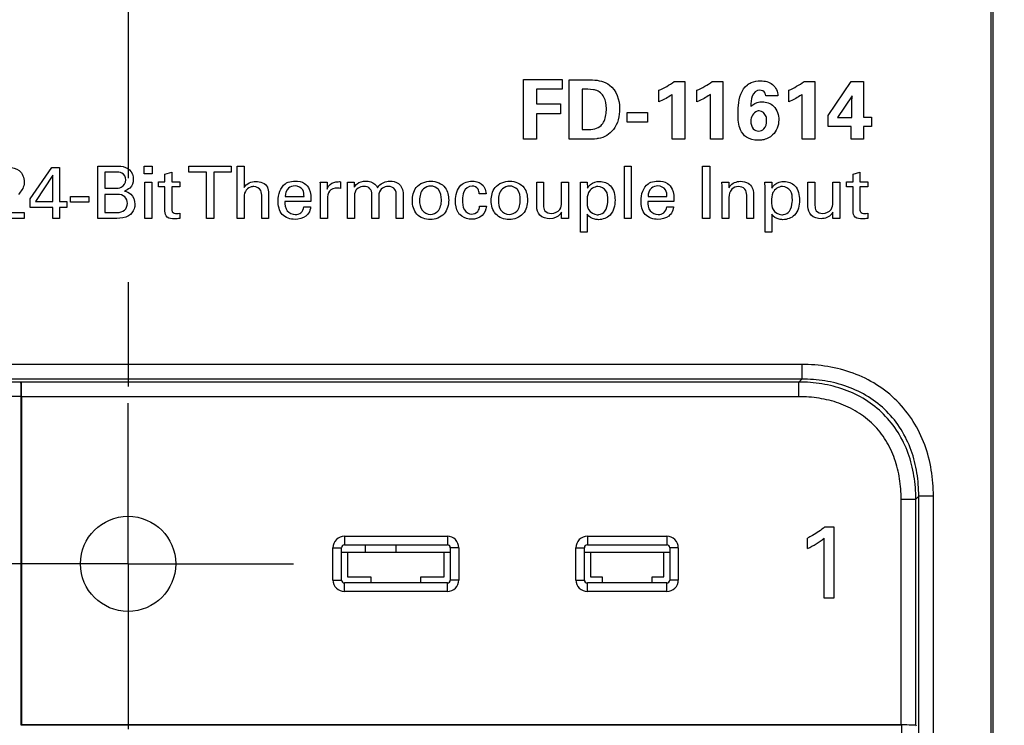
# Model space of a CAD drawing. Header units: inches. Extents: x 0 to 34, y 0 to 22.
# Tile 11 of 63: x 12.118 to 13.442, y 13.149 to 14.098. Entities that reach past the tile are written whole.
import ezdxf

# ---------------------------------------------------------------- set-up
doc = ezdxf.new("R2010")
doc.units = ezdxf.units.IN
doc.header["$LTSCALE"] = 1.87
doc.header["$MEASUREMENT"] = 0
doc.linetypes.add('CENTER', pattern=[0.6, 0.375, -0.075, 0.075, -0.075])
doc.layers.get('0').update_dxf_attribs({"linetype": 'CONTINUOUS'})
for name, color, linetype in [('02___PRT_ALL_AXES', 7, 'CONTINUOUS'), ('DATUMCURVES', 7, 'CONTINUOUS'), ('DIMENSIONS', 7, 'CONTINUOUS')]:
    doc.layers.add(name, color=color, linetype=linetype)
doc.styles.get("Standard").update_dxf_attribs({"font": 'txt', "width": 0.8})
doc.dimstyles.new('DIMSTYLE_2', dxfattribs={"dimtxt": 0.125, "dimasz": 0.18, "dimexe": 0.125, "dimexo": 0.0625, "dimgap": 0.03125, "dimtad": 0, "dimtih": 1, "dimtoh": 1, "dimzin": 0, "dimdsep": 46, "dimtxsty": 'STANDARD', "dimblk": '_FILLED', "dimblk1": '_FILLED', "dimblk2": '_FILLED', "dimcen": 0.09, "dimazin": 0, "dimtp": 0.01, "dimtm": 0.01, "dimtfac": 1, "dimtofl": 0, "dimtmove": 0, "dimatfit": 3, "dimldrblk": '_FILLED', "dimfxl": 1, "dimtolj": 1, "dimtzin": 0, "dimarcsym": 0})

# ---------------------------------------------------------------- blocks, each defined once
blk = doc.blocks.new('*D29')
at = {"layer": 'DIMENSIONS', "color": 2, "linetype": 'CONTINUOUS'}
blk.add_line((13.4163, 9.3233), (14.3207, 9.3233), dxfattribs=at)
at = {"layer": 'DIMENSIONS', "color": 2, "linetype": 'CONTINUOUS', "insert": (14.3832, 9.3858), "char_height": 0.125, "width": 1.725, "attachment_point": 1, "line_spacing_factor": 0.9}
blk.add_mtext('2X 158.68{\\ftxt.shx;\\W1.000000;\\H0.125000; }[6.247]', dxfattribs=at)
blk = doc.blocks.new('_FILLED')
at = {"color": 0, "linetype": 'BYBLOCK'}
blk.add_solid([(0, 0), (-1, 0.1736), (-1, -0.1736)], dxfattribs=at)

msp = doc.modelspace()

# ---------------------------------------------------------------- linework, layer by layer
at = {"color": 7, "linetype": 'CONTINUOUS'}
for p, q in [((13.4247, 10.0391), (13.4247, 15.9052)), ((13.4275, 10.0391), (13.4275, 15.9052)), ((13.17, 13.6342), (11.0506, 13.6342)), ((13.17, 13.6342), (13.17, 13.6145)), ((13.17, 13.6145), (11.0506, 13.6145)), ((12.101, 13.611), (12.1197, 13.611)), ((12.1197, 13.611), (12.1202, 13.6105)), ((13.166, 13.6105), (12.1202, 13.6105)), ((13.166, 13.6105), (13.17, 13.6145)), ((13.166, 13.5908), (13.166, 13.6105)), ((12.1005, 13.5913), (12.1202, 13.5913)), ((12.1202, 13.1486), (12.1202, 13.5913)), ((12.1207, 13.5908), (12.1207, 13.1491)), ((13.166, 13.5908), (12.1207, 13.5908)), ((13.3234, 13.453), (13.3274, 13.457)), ((13.3471, 13.457), (13.3274, 13.457)), ((13.3274, 10.0641), (13.3274, 13.457)), ((13.3471, 10.0641), (13.3471, 13.457)), ((13.3037, 13.453), (13.3234, 13.453)), ((13.3037, 13.1491), (13.3037, 13.453)), ((13.3234, 13.1486), (13.3234, 13.453)), ((12.5549, 13.4031), (12.5549, 13.3916)), ((12.5549, 13.4031), (12.6933, 13.4031)), ((12.5549, 13.3916), (12.6933, 13.3916)), ((12.5834, 13.3818), (12.5834, 13.3916)), ((12.6244, 13.3818), (12.6244, 13.3916)), ((12.6933, 13.4031), (12.6933, 13.3916)), ((12.8817, 13.4031), (12.9886, 13.4031)), ((12.8817, 13.4031), (12.8817, 13.3916)), ((12.8817, 13.3916), (12.9886, 13.3916)), ((12.9886, 13.4031), (12.9886, 13.3916)), ((12.5394, 13.3441), (12.5394, 13.3876)), ((12.5394, 13.3876), (12.5509, 13.3876)), ((12.5509, 13.3441), (12.5509, 13.3876)), ((12.5509, 13.3818), (12.6972, 13.3818)), ((12.5591, 13.3818), (12.5591, 13.3483)), ((12.689, 13.3483), (12.689, 13.3818)), ((12.6972, 13.3876), (12.6972, 13.3441)), ((12.7087, 13.3876), (12.6972, 13.3876)), ((12.7087, 13.3876), (12.7087, 13.3441)), ((12.8662, 13.3876), (12.8777, 13.3876)), ((12.8662, 13.3441), (12.8662, 13.3876)), ((12.8777, 13.3441), (12.8777, 13.3876)), ((12.8777, 13.3818), (12.9925, 13.3818)), ((12.8859, 13.3818), (12.8859, 13.3483)), ((12.9843, 13.3483), (12.9843, 13.3818)), ((13.004, 13.3876), (12.9925, 13.3876)), ((12.9925, 13.3876), (12.9925, 13.3441)), ((13.004, 13.3876), (13.004, 13.3441)), ((12.5394, 13.3441), (12.5509, 13.3441)), ((12.5549, 13.3287), (12.5549, 13.3402)), ((12.6933, 13.3402), (12.5549, 13.3402)), ((12.5591, 13.3483), (12.5906, 13.3483)), ((12.5906, 13.3483), (12.5906, 13.3402)), ((12.6576, 13.3402), (12.6576, 13.3483)), ((12.6576, 13.3483), (12.689, 13.3483)), ((12.6933, 13.3287), (12.6933, 13.3402)), ((12.7087, 13.3441), (12.6972, 13.3441)), ((12.8662, 13.3441), (12.8777, 13.3441)), ((12.9886, 13.3402), (12.8817, 13.3402)), ((12.8817, 13.3287), (12.8817, 13.3402)), ((12.8859, 13.3483), (12.9016, 13.3483)), ((12.9016, 13.3483), (12.9016, 13.3402)), ((12.9686, 13.3483), (12.9843, 13.3483)), ((12.9686, 13.3402), (12.9686, 13.3483)), ((12.9886, 13.3287), (12.9886, 13.3402)), ((13.004, 13.3441), (12.9925, 13.3441)), ((12.6933, 13.3287), (12.5549, 13.3287)), ((12.9886, 13.3287), (12.8817, 13.3287)), ((12.1207, 13.1491), (12.1202, 13.1486)), ((13.3042, 13.1486), (12.1202, 13.1486)), ((13.3037, 13.1491), (12.1207, 13.1491)), ((13.3042, 13.1486), (13.3042, 13.1289)), ((13.3234, 13.1486), (13.3239, 13.1481))]:
    msp.add_line(p, q, dxfattribs=at)
at = {"color": 40, "linetype": 'CONTINUOUS'}
for p, q in [((12.7959, 13.9373), (12.7959, 14.0175)), ((12.7959, 14.0175), (12.8477, 14.0175)), ((12.8477, 14.0175), (12.8477, 14.0046)), ((12.8573, 13.9373), (12.8573, 14.0174)), ((12.8573, 14.0174), (12.8838, 14.0173)), ((12.9984, 14.0148), (13.0127, 14.0148)), ((13.0127, 14.0148), (13.0127, 13.9373)), ((13.0496, 14.0148), (13.0639, 14.0148)), ((13.0639, 14.0148), (13.0639, 13.9373)), ((13.1731, 14.0148), (13.1875, 14.0148)), ((13.1875, 14.0148), (13.1875, 13.9373)), ((13.2056, 13.9692), (13.2367, 14.0148)), ((13.2367, 14.0148), (13.2532, 14.0148)), ((13.2532, 14.0148), (13.2531, 13.967)), ((12.8131, 14.0046), (12.8131, 13.9848)), ((12.8477, 14.0046), (12.8131, 14.0046)), ((12.8747, 14.0044), (12.8747, 13.9505)), ((12.9778, 13.9877), (12.9778, 14.0032)), ((13.029, 13.9877), (13.029, 14.0032)), ((13.1526, 13.9877), (13.1526, 14.0032)), ((12.9959, 13.9373), (12.9959, 13.9976)), ((13.0471, 13.9373), (13.0471, 13.9976)), ((13.1379, 13.9956), (13.1215, 13.9956)), ((13.1707, 13.9373), (13.1707, 13.9976)), ((13.2378, 13.9956), (13.218, 13.9666)), ((13.2376, 13.9871), (13.2378, 13.9956)), ((13.2376, 13.9666), (13.2376, 13.9871)), ((12.8131, 13.9848), (12.8454, 13.9848)), ((12.8454, 13.9848), (12.8454, 13.9715)), ((12.9351, 13.9604), (12.9351, 13.973)), ((12.9351, 13.973), (12.9627, 13.973)), ((12.9627, 13.973), (12.9627, 13.9604)), ((12.8131, 13.9715), (12.8131, 13.9373)), ((12.8454, 13.9715), (12.8131, 13.9715)), ((12.9627, 13.9604), (12.9351, 13.9604)), ((13.2056, 13.9542), (13.2056, 13.9692)), ((13.218, 13.9666), (13.2376, 13.9666)), ((13.2531, 13.967), (13.2637, 13.967)), ((13.2637, 13.967), (13.2637, 13.9542)), ((12.8747, 13.9505), (12.8815, 13.9503)), ((13.2367, 13.9542), (13.2056, 13.9542)), ((13.2367, 13.9373), (13.2367, 13.9542)), ((13.2531, 13.9542), (13.2531, 13.9373)), ((13.2637, 13.9542), (13.2531, 13.9542)), ((12.8131, 13.9373), (12.7959, 13.9373)), ((12.8823, 13.9373), (12.8573, 13.9373)), ((13.0127, 13.9373), (12.9959, 13.9373)), ((13.0639, 13.9373), (13.0471, 13.9373)), ((13.1875, 13.9373), (13.1707, 13.9373)), ((13.2531, 13.9373), (13.2367, 13.9373)), ((12.1321, 13.857), (12.1613, 13.899)), ((12.1613, 13.899), (12.1718, 13.899)), ((12.1718, 13.899), (12.1718, 13.8533)), ((12.2231, 13.8308), (12.2231, 13.9011)), ((12.2231, 13.9011), (12.2482, 13.9011)), ((12.2854, 13.8909), (12.2854, 13.9009)), ((12.2854, 13.9009), (12.2964, 13.9009)), ((12.2964, 13.9009), (12.2964, 13.8909)), ((12.3458, 13.8928), (12.3458, 13.9011)), ((12.3458, 13.9011), (12.4025, 13.9011)), ((12.4025, 13.9011), (12.4025, 13.8928)), ((12.4108, 13.8308), (12.4108, 13.901)), ((12.4108, 13.901), (12.42, 13.901)), ((12.42, 13.901), (12.42, 13.8725)), ((12.9315, 13.8308), (12.9315, 13.901)), ((12.9315, 13.901), (12.9406, 13.901)), ((12.9406, 13.901), (12.9406, 13.8308)), ((13.0365, 13.8308), (13.0365, 13.9011)), ((13.0365, 13.9011), (13.0462, 13.9011)), ((13.0462, 13.9011), (13.0462, 13.8308)), ((12.1628, 13.8888), (12.1395, 13.8533)), ((12.1628, 13.8533), (12.1628, 13.8888)), ((12.2326, 13.8931), (12.2326, 13.8714)), ((12.2466, 13.8931), (12.2326, 13.8931)), ((12.2964, 13.8909), (12.2854, 13.8909)), ((12.3135, 13.8901), (12.3226, 13.893)), ((12.3135, 13.8799), (12.3135, 13.8901)), ((12.3226, 13.893), (12.3226, 13.8799)), ((12.3694, 13.8928), (12.3458, 13.8928)), ((12.3694, 13.8308), (12.3694, 13.8928)), ((12.379, 13.8928), (12.379, 13.8308)), ((12.4025, 13.8928), (12.379, 13.8928)), ((12.5497, 13.8801), (12.5497, 13.8711)), ((13.239, 13.8901), (13.248, 13.893)), ((13.239, 13.8799), (13.239, 13.8901)), ((13.248, 13.893), (13.248, 13.8799)), ((12.2326, 13.8714), (12.2462, 13.8714)), ((12.2864, 13.8308), (12.2864, 13.8797)), ((12.2864, 13.8797), (12.2956, 13.8797)), ((12.2956, 13.8797), (12.2956, 13.8308)), ((12.3049, 13.8732), (12.3049, 13.8799)), ((12.3049, 13.8799), (12.3135, 13.8799)), ((12.3135, 13.8732), (12.3049, 13.8732)), ((12.3135, 13.8406), (12.3135, 13.8732)), ((12.3226, 13.8799), (12.3335, 13.8799)), ((12.3226, 13.8732), (12.3226, 13.8439)), ((12.3335, 13.8732), (12.3226, 13.8732)), ((12.3335, 13.8799), (12.3335, 13.8732)), ((12.5223, 13.8797), (12.5315, 13.8797)), ((12.5228, 13.8308), (12.5228, 13.8697)), ((12.5315, 13.8797), (12.5317, 13.8702)), ((12.548, 13.8715), (12.5453, 13.8716)), ((12.5497, 13.8711), (12.548, 13.8715)), ((12.559, 13.8732), (12.5588, 13.8797)), ((12.5588, 13.8797), (12.5681, 13.8797)), ((12.559, 13.8308), (12.559, 13.8732)), ((12.5681, 13.8797), (12.5681, 13.8726)), ((12.8135, 13.8469), (12.8135, 13.8797)), ((12.8135, 13.8797), (12.8228, 13.8797)), ((12.8228, 13.8797), (12.8228, 13.8483)), ((12.8467, 13.852), (12.8467, 13.8797)), ((12.8467, 13.8797), (12.8562, 13.8797)), ((12.8562, 13.8797), (12.8562, 13.84)), ((12.8723, 13.8797), (12.8815, 13.8797)), ((12.8726, 13.8717), (12.8723, 13.8797)), ((12.8726, 13.8121), (12.8726, 13.8717)), ((12.8815, 13.8797), (12.8817, 13.8716)), ((13.0628, 13.874), (13.0627, 13.8797)), ((13.0627, 13.8797), (13.0719, 13.8797)), ((13.0628, 13.8308), (13.0628, 13.874)), ((13.0719, 13.8797), (13.072, 13.8718)), ((13.1204, 13.8797), (13.1296, 13.8797)), ((13.1207, 13.8717), (13.1204, 13.8797)), ((13.1207, 13.8121), (13.1207, 13.8717)), ((13.1296, 13.8797), (13.1298, 13.8716)), ((13.1784, 13.8469), (13.1784, 13.8797)), ((13.1784, 13.8797), (13.1878, 13.8797)), ((13.1878, 13.8797), (13.1878, 13.8483)), ((13.2117, 13.852), (13.2117, 13.8797)), ((13.2117, 13.8797), (13.2211, 13.8797)), ((13.2211, 13.8797), (13.2211, 13.84)), ((13.2303, 13.8732), (13.2303, 13.8799)), ((13.2303, 13.8799), (13.239, 13.8799)), ((13.239, 13.8732), (13.2303, 13.8732)), ((13.239, 13.8406), (13.239, 13.8732)), ((13.248, 13.8799), (13.2589, 13.8799)), ((13.248, 13.8732), (13.248, 13.8439)), ((13.2589, 13.8732), (13.248, 13.8732)), ((13.2589, 13.8799), (13.2589, 13.8732)), ((12.1321, 13.8454), (12.1321, 13.857)), ((12.1866, 13.8527), (12.1866, 13.8601)), ((12.1866, 13.8601), (12.211, 13.8601)), ((12.211, 13.8601), (12.211, 13.8527)), ((12.2326, 13.863), (12.2326, 13.8387)), ((12.2496, 13.863), (12.2326, 13.863)), ((12.42, 13.8567), (12.42, 13.8308)), ((12.4436, 13.8308), (12.4436, 13.8597)), ((12.4529, 13.8614), (12.4529, 13.8308)), ((12.5099, 13.8536), (12.4747, 13.8536)), ((12.4751, 13.86), (12.5005, 13.86)), ((12.532, 13.8568), (12.532, 13.8308)), ((12.5683, 13.8586), (12.5683, 13.8308)), ((12.5918, 13.8308), (12.5918, 13.8631)), ((12.601, 13.8582), (12.601, 13.8308)), ((12.6246, 13.8308), (12.6246, 13.8622)), ((12.6338, 13.8636), (12.6338, 13.8308)), ((12.7454, 13.864), (12.7362, 13.864)), ((12.998, 13.8536), (12.9629, 13.8536)), ((12.9633, 13.86), (12.9887, 13.86)), ((13.072, 13.859), (13.072, 13.8308)), ((13.096, 13.8308), (13.096, 13.8619)), ((13.1053, 13.864), (13.1053, 13.8308)), ((12.1625, 13.8454), (12.1321, 13.8454)), ((12.1395, 13.8533), (12.1628, 13.8533)), ((12.1625, 13.8308), (12.1625, 13.8454)), ((12.1718, 13.8533), (12.1816, 13.8533)), ((12.1718, 13.8454), (12.1718, 13.8308)), ((12.1816, 13.8454), (12.1718, 13.8454)), ((12.1816, 13.8533), (12.1816, 13.8454)), ((12.211, 13.8527), (12.1866, 13.8527)), ((12.5002, 13.8461), (12.5094, 13.8461)), ((12.7366, 13.8471), (12.7458, 13.8471)), ((12.9884, 13.8461), (12.9975, 13.8461)), ((12.1243, 13.8308), (12.0815, 13.8308)), ((12.0923, 13.8385), (12.1243, 13.8385)), ((12.1243, 13.8385), (12.1243, 13.8308)), ((12.1718, 13.8308), (12.1625, 13.8308)), ((12.2487, 13.8308), (12.2231, 13.8308)), ((12.2326, 13.8387), (12.2492, 13.8387)), ((12.2956, 13.8308), (12.2864, 13.8308)), ((12.3335, 13.8378), (12.3335, 13.8307)), ((12.379, 13.8308), (12.3694, 13.8308)), ((12.42, 13.8308), (12.4108, 13.8308)), ((12.4529, 13.8308), (12.4436, 13.8308)), ((12.532, 13.8308), (12.5228, 13.8308)), ((12.5683, 13.8308), (12.559, 13.8308)), ((12.601, 13.8308), (12.5918, 13.8308)), ((12.6338, 13.8308), (12.6246, 13.8308)), ((12.8469, 13.8308), (12.8467, 13.8392)), ((12.8564, 13.8308), (12.8469, 13.8308)), ((12.8562, 13.84), (12.8564, 13.8308)), ((12.8816, 13.8363), (12.8816, 13.8121)), ((12.9406, 13.8308), (12.9315, 13.8308)), ((13.0462, 13.8308), (13.0365, 13.8308)), ((13.072, 13.8308), (13.0628, 13.8308)), ((13.1053, 13.8308), (13.096, 13.8308)), ((13.1297, 13.8363), (13.1297, 13.8121)), ((13.2119, 13.8308), (13.2117, 13.8392)), ((13.2214, 13.8308), (13.2119, 13.8308)), ((13.2211, 13.84), (13.2214, 13.8308)), ((13.2589, 13.8378), (13.2589, 13.8307)), ((12.8816, 13.8121), (12.8726, 13.8121)), ((13.1297, 13.8121), (13.1207, 13.8121))]:
    msp.add_line(p, q, dxfattribs=at)
at = {"color": 7, "linetype": 'CONTINUOUS'}
msp.add_circle((12.2639, 13.3659), 0.064, dxfattribs=at)
at = {"color": 40, "linetype": 'CONTINUOUS'}
for centre, radius, start, end in [((12.9352, 14.1021), 0.1078, 293.2882, 305.8757), ((12.9865, 14.1021), 0.1077, 293.2846, 305.876), ((13.11, 14.1021), 0.1077, 293.2846, 305.876)]:
    msp.add_arc(centre, radius, start, end, dxfattribs=at)
at = {"color": 7, "linetype": 'CONTINUOUS'}
for centre, radius, start, end in [((12.5549, 13.3876), 0.0154, 89.9928, 180.0072), ((12.5549, 13.3876), 0.00392, 89.8358, 180.1642), ((12.6933, 13.3876), 0.0154, 359.9928, 90.0072), ((12.6933, 13.3876), 0.00392, 359.8358, 90.1642), ((12.8817, 13.3876), 0.0154, 89.9928, 180.0072), ((12.8816, 13.3876), 0.00392, 89.8358, 180.1642), ((12.9886, 13.3876), 0.0154, 359.9928, 90.0072), ((12.9886, 13.3876), 0.00392, 359.8358, 90.1642), ((12.5549, 13.3441), 0.0154, 179.9921, 270.0079), ((12.5549, 13.3441), 0.00392, 179.8358, 270.1642), ((12.6933, 13.3441), 0.0154, 269.9921, 0.0079), ((12.6933, 13.3441), 0.00392, 269.8358, 0.1642), ((12.8817, 13.3441), 0.0154, 179.9921, 270.0079), ((12.8816, 13.3441), 0.00392, 179.8358, 270.1642), ((12.9886, 13.3441), 0.0154, 269.9921, 0.0079), ((12.9886, 13.3441), 0.00392, 269.8358, 0.1642)]:
    msp.add_arc(centre, radius, start, end, dxfattribs=at)
for centre, major_axis, start_param, end_param in [((12.1196, 13.5913), (0, 0.0197), -1.570796, -0.02618), ((12.1202, 13.5908), (0, 0.0197), -1.570796, -0.02618), ((13.3037, 13.1486), (0.0197, 0), 0.02618, 1.570796)]:
    msp.add_ellipse(centre, major_axis=major_axis, ratio=0.026186, start_param=start_param, end_param=end_param, dxfattribs=at)
at = {"color": 40, "linetype": 'CONTINUOUS'}
for points, knots in [([(12.8838, 14.0173), (12.8854, 14.0173), (12.8949, 14.0171), (12.905, 14.0148), (12.9115, 14.0101)], [0, 0, 0, 0, 0.168503, 1, 1, 1, 1]), ([(13.0969, 14.0104), (13.0985, 14.0116), (13.1041, 14.0147), (13.1105, 14.0158), (13.1148, 14.0158)], [0, 0, 0, 0, 0.318863, 1, 1, 1, 1]), ([(13.1148, 14.0158), (13.1203, 14.0158), (13.1325, 14.0133), (13.1378, 14.0013), (13.1379, 13.9956)], [0, 0, 0, 0, 0.491412, 1, 1, 1, 1]), ([(12.8927, 14.0033), (12.8917, 14.0035), (12.8858, 14.0048), (12.8797, 14.0046), (12.8747, 14.0044)], [0, 0, 0, 0, 0.165631, 1, 1, 1, 1]), ([(12.9073, 13.9785), (12.9073, 13.9838), (12.9061, 13.9945), (12.8974, 14.002), (12.8927, 14.0033)], [0, 0, 0, 0, 0.519439, 1, 1, 1, 1]), ([(13.0844, 13.971), (13.0844, 13.9748), (13.0847, 13.9885), (13.0888, 14.0044), (13.0969, 14.0104)], [0, 0, 0, 0, 0.277413, 1, 1, 1, 1]), ([(13.1134, 14.0033), (13.1091, 14.0033), (13.101, 13.9952), (13.1018, 13.9862), (13.1017, 13.9815)], [0, 0, 0, 0, 0.47531, 1, 1, 1, 1]), ([(13.1215, 13.9956), (13.1214, 13.9968), (13.1207, 14.0009), (13.1161, 14.0033), (13.1134, 14.0033)], [0, 0, 0, 0, 0.303257, 1, 1, 1, 1]), ([(12.9959, 13.9976), (12.9949, 13.9969), (12.9893, 13.993), (12.9831, 13.9899), (12.9778, 13.9877)], [0, 0, 0, 0, 0.177204, 1, 1, 1, 1]), ([(13.0471, 13.9976), (13.0462, 13.9969), (13.0405, 13.993), (13.0343, 13.9899), (13.029, 13.9877)], [0, 0, 0, 0, 0.17718, 1, 1, 1, 1]), ([(13.1017, 13.9815), (13.1025, 13.9822), (13.1066, 13.9859), (13.1124, 13.9877), (13.1169, 13.9877)], [0, 0, 0, 0, 0.190125, 1, 1, 1, 1]), ([(13.1169, 13.9877), (13.1223, 13.9877), (13.1351, 13.983), (13.1391, 13.9698), (13.1391, 13.9632)], [0, 0, 0, 0, 0.449826, 1, 1, 1, 1]), ([(13.1707, 13.9976), (13.1697, 13.9969), (13.164, 13.993), (13.1578, 13.9899), (13.1526, 13.9877)], [0, 0, 0, 0, 0.177172, 1, 1, 1, 1]), ([(12.9251, 13.9785), (12.9251, 13.9686), (12.9211, 13.9496), (12.9043, 13.9396), (12.8967, 13.9382)], [0, 0, 0, 0, 0.560411, 1, 1, 1, 1]), ([(12.9001, 13.9559), (12.9018, 13.9575), (12.9062, 13.9645), (12.9073, 13.9728), (12.9073, 13.9785)], [0, 0, 0, 0, 0.292636, 1, 1, 1, 1]), ([(13.1128, 13.9754), (13.1118, 13.9754), (13.1056, 13.9745), (13.1016, 13.9669), (13.1016, 13.9617)], [0, 0, 0, 0, 0.159473, 1, 1, 1, 1]), ([(13.1228, 13.9621), (13.1228, 13.964), (13.1225, 13.9699), (13.1168, 13.9754), (13.1128, 13.9754)], [0, 0, 0, 0, 0.324199, 1, 1, 1, 1]), ([(13.1111, 13.9358), (13.1058, 13.9358), (13.0955, 13.9378), (13.085, 13.952), (13.0844, 13.9639), (13.0844, 13.971)], [0, 0, 0, 0, 0.32009, 0.574176, 1, 1, 1, 1]), ([(13.1016, 13.9617), (13.1016, 13.9581), (13.1028, 13.9511), (13.1095, 13.9482), (13.1121, 13.9482)], [0, 0, 0, 0, 0.575948, 1, 1, 1, 1]), ([(13.1121, 13.9482), (13.1147, 13.9482), (13.1214, 13.951), (13.1228, 13.9583), (13.1228, 13.9621)], [0, 0, 0, 0, 0.402548, 1, 1, 1, 1]), ([(12.8967, 13.9382), (12.8959, 13.9381), (12.8911, 13.9373), (12.8863, 13.9373), (12.8823, 13.9373)], [0, 0, 0, 0, 0.166526, 1, 1, 1, 1]), ([(13.1309, 13.943), (13.1272, 13.9395), (13.1203, 13.9361), (13.1132, 13.9358), (13.1111, 13.9358)], [0, 0, 0, 0, 0.717258, 1, 1, 1, 1]), ([(12.1033, 13.8994), (12.1082, 13.8994), (12.1197, 13.8969), (12.1241, 13.8853), (12.1241, 13.8798)], [0, 0, 0, 0, 0.474214, 1, 1, 1, 1]), ([(12.2608, 13.8825), (12.2608, 13.886), (12.2569, 13.8935), (12.2496, 13.8931), (12.2466, 13.8931)], [0, 0, 0, 0, 0.535056, 1, 1, 1, 1]), ([(12.2482, 13.9011), (12.2501, 13.9011), (12.2563, 13.9011), (12.2628, 13.8989), (12.2659, 13.8959)], [0, 0, 0, 0, 0.308392, 1, 1, 1, 1]), ([(12.2462, 13.8714), (12.2491, 13.8714), (12.2562, 13.8715), (12.2608, 13.8787), (12.2608, 13.8825)], [0, 0, 0, 0, 0.430723, 1, 1, 1, 1]), ([(12.2709, 13.8834), (12.2709, 13.8791), (12.2683, 13.8715), (12.2616, 13.8685), (12.259, 13.8675)], [0, 0, 0, 0, 0.605235, 1, 1, 1, 1]), ([(12.4753, 13.8773), (12.4765, 13.8781), (12.4806, 13.8803), (12.4854, 13.8809), (12.4886, 13.8809)], [0, 0, 0, 0, 0.29716, 1, 1, 1, 1]), ([(12.4886, 13.8809), (12.493, 13.8809), (12.5011, 13.8796), (12.5099, 13.8686), (12.51, 13.8592), (12.5099, 13.8536)], [0, 0, 0, 0, 0.327288, 0.575299, 1, 1, 1, 1]), ([(12.5681, 13.8726), (12.5691, 13.8743), (12.5729, 13.8792), (12.5794, 13.8809), (12.5835, 13.8809)], [0, 0, 0, 0, 0.325474, 1, 1, 1, 1]), ([(12.5835, 13.8809), (12.5858, 13.8809), (12.5923, 13.8805), (12.5977, 13.8755), (12.5995, 13.8718)], [0, 0, 0, 0, 0.357992, 1, 1, 1, 1]), ([(12.5995, 13.8718), (12.6, 13.8727), (12.6035, 13.8781), (12.6106, 13.8809), (12.6159, 13.8809)], [0, 0, 0, 0, 0.162245, 1, 1, 1, 1]), ([(12.6159, 13.8809), (12.6199, 13.8809), (12.6299, 13.8791), (12.6338, 13.8688), (12.6338, 13.8636)], [0, 0, 0, 0, 0.438412, 1, 1, 1, 1]), ([(12.6463, 13.8547), (12.6463, 13.8608), (12.6492, 13.8753), (12.664, 13.8809), (12.6711, 13.8809)], [0, 0, 0, 0, 0.462504, 1, 1, 1, 1]), ([(12.6711, 13.8809), (12.6782, 13.8809), (12.6925, 13.875), (12.6951, 13.8611), (12.6951, 13.8553)], [0, 0, 0, 0, 0.5522, 1, 1, 1, 1]), ([(12.7042, 13.8546), (12.7042, 13.8619), (12.7076, 13.8763), (12.7211, 13.8809), (12.7264, 13.8809)], [0, 0, 0, 0, 0.58372, 1, 1, 1, 1]), ([(12.7264, 13.8809), (12.7274, 13.8809), (12.7328, 13.8806), (12.7385, 13.8783), (12.7413, 13.8749)], [0, 0, 0, 0, 0.187691, 1, 1, 1, 1]), ([(12.7524, 13.8547), (12.7524, 13.8608), (12.7553, 13.8753), (12.7701, 13.8809), (12.7772, 13.8809)], [0, 0, 0, 0, 0.462461, 1, 1, 1, 1]), ([(12.7772, 13.8809), (12.7843, 13.8809), (12.7986, 13.875), (12.8011, 13.8611), (12.8011, 13.8553)], [0, 0, 0, 0, 0.552078, 1, 1, 1, 1]), ([(12.8817, 13.8716), (12.8828, 13.8733), (12.887, 13.8784), (12.8939, 13.8805), (12.8983, 13.8805)], [0, 0, 0, 0, 0.313437, 1, 1, 1, 1]), ([(12.8983, 13.8805), (12.9035, 13.8805), (12.9162, 13.8754), (12.9189, 13.862), (12.9189, 13.8552)], [0, 0, 0, 0, 0.429098, 1, 1, 1, 1]), ([(12.9635, 13.8773), (12.9646, 13.8781), (12.9688, 13.8803), (12.9735, 13.8809), (12.9768, 13.8809)], [0, 0, 0, 0, 0.29701, 1, 1, 1, 1]), ([(12.9768, 13.8809), (12.9811, 13.8809), (12.9893, 13.8796), (12.998, 13.8686), (12.9981, 13.8592), (12.998, 13.8536)], [0, 0, 0, 0, 0.32718, 0.575191, 1, 1, 1, 1]), ([(13.072, 13.8718), (13.0724, 13.8726), (13.0754, 13.8779), (13.0824, 13.8806), (13.0876, 13.8806)], [0, 0, 0, 0, 0.142343, 1, 1, 1, 1]), ([(13.0876, 13.8806), (13.0912, 13.8806), (13.1006, 13.879), (13.1053, 13.8692), (13.1053, 13.864)], [0, 0, 0, 0, 0.408666, 1, 1, 1, 1]), ([(13.1298, 13.8716), (13.1309, 13.8733), (13.1351, 13.8784), (13.142, 13.8805), (13.1464, 13.8805)], [0, 0, 0, 0, 0.313429, 1, 1, 1, 1]), ([(13.1464, 13.8805), (13.1516, 13.8805), (13.1643, 13.8754), (13.167, 13.862), (13.167, 13.8552)], [0, 0, 0, 0, 0.429194, 1, 1, 1, 1]), ([(12.1241, 13.8798), (12.1241, 13.8787), (12.1239, 13.8724), (12.1197, 13.867), (12.1165, 13.8629)], [0, 0, 0, 0, 0.167615, 1, 1, 1, 1]), ([(12.259, 13.8675), (12.2621, 13.8666), (12.2699, 13.8637), (12.273, 13.8548), (12.273, 13.85)], [0, 0, 0, 0, 0.396842, 1, 1, 1, 1]), ([(12.433, 13.8735), (12.4315, 13.8735), (12.427, 13.8729), (12.423, 13.8697), (12.4216, 13.867)], [0, 0, 0, 0, 0.332985, 1, 1, 1, 1]), ([(12.4436, 13.8597), (12.4436, 13.8626), (12.4437, 13.8696), (12.4366, 13.8735), (12.433, 13.8735)], [0, 0, 0, 0, 0.449346, 1, 1, 1, 1]), ([(12.4512, 13.8728), (12.4515, 13.8722), (12.453, 13.8687), (12.4529, 13.8647), (12.4529, 13.8614)], [0, 0, 0, 0, 0.149792, 1, 1, 1, 1]), ([(12.4885, 13.8744), (12.4853, 13.8744), (12.4777, 13.872), (12.4752, 13.8641), (12.4751, 13.86)], [0, 0, 0, 0, 0.435921, 1, 1, 1, 1]), ([(12.5005, 13.86), (12.5006, 13.8631), (12.5001, 13.8706), (12.4923, 13.8744), (12.4885, 13.8744)], [0, 0, 0, 0, 0.439045, 1, 1, 1, 1]), ([(12.5317, 13.8702), (12.5321, 13.8718), (12.5343, 13.8767), (12.5397, 13.8793), (12.5434, 13.8799)], [0, 0, 0, 0, 0.299641, 1, 1, 1, 1]), ([(12.5453, 13.8716), (12.5415, 13.8716), (12.5328, 13.869), (12.532, 13.8604), (12.532, 13.8568)], [0, 0, 0, 0, 0.515065, 1, 1, 1, 1]), ([(12.5811, 13.8738), (12.5797, 13.8738), (12.5756, 13.8733), (12.572, 13.8707), (12.5704, 13.8685)], [0, 0, 0, 0, 0.342009, 1, 1, 1, 1]), ([(12.5918, 13.8631), (12.5918, 13.8658), (12.5902, 13.8719), (12.584, 13.8738), (12.5811, 13.8738)], [0, 0, 0, 0, 0.483396, 1, 1, 1, 1]), ([(12.6136, 13.8738), (12.6123, 13.8738), (12.6083, 13.8733), (12.6047, 13.8708), (12.6032, 13.8687)], [0, 0, 0, 0, 0.3348, 1, 1, 1, 1]), ([(12.6246, 13.8622), (12.6246, 13.8631), (12.6245, 13.8656), (12.6239, 13.8682), (12.6229, 13.8695)], [0, 0, 0, 0, 0.365136, 1, 1, 1, 1]), ([(12.6711, 13.8742), (12.6676, 13.8742), (12.6582, 13.8708), (12.6559, 13.8606), (12.6559, 13.8552)], [0, 0, 0, 0, 0.394234, 1, 1, 1, 1]), ([(12.6853, 13.8556), (12.6853, 13.8604), (12.684, 13.8701), (12.6749, 13.8742), (12.6711, 13.8742)], [0, 0, 0, 0, 0.559072, 1, 1, 1, 1]), ([(12.7265, 13.8742), (12.7219, 13.8742), (12.7138, 13.8678), (12.7138, 13.8594), (12.7138, 13.8558)], [0, 0, 0, 0, 0.558676, 1, 1, 1, 1]), ([(12.7362, 13.864), (12.736, 13.8661), (12.7352, 13.8714), (12.7295, 13.8742), (12.7265, 13.8742)], [0, 0, 0, 0, 0.402119, 1, 1, 1, 1]), ([(12.7413, 13.8749), (12.7421, 13.874), (12.7445, 13.8707), (12.7452, 13.8667), (12.7454, 13.864)], [0, 0, 0, 0, 0.317996, 1, 1, 1, 1]), ([(12.7772, 13.8742), (12.7737, 13.8742), (12.7643, 13.8708), (12.7619, 13.8606), (12.7619, 13.8552)], [0, 0, 0, 0, 0.394234, 1, 1, 1, 1]), ([(12.7914, 13.8556), (12.7914, 13.8604), (12.7901, 13.8701), (12.781, 13.8742), (12.7772, 13.8742)], [0, 0, 0, 0, 0.559072, 1, 1, 1, 1]), ([(12.8959, 13.8736), (12.8908, 13.8736), (12.8814, 13.8672), (12.8813, 13.8577), (12.8813, 13.8538)], [0, 0, 0, 0, 0.565363, 1, 1, 1, 1]), ([(12.9093, 13.8557), (12.9093, 13.8599), (12.9088, 13.869), (12.9, 13.8736), (12.8959, 13.8736)], [0, 0, 0, 0, 0.50728, 1, 1, 1, 1]), ([(12.9766, 13.8744), (12.9735, 13.8744), (12.9658, 13.872), (12.9634, 13.8641), (12.9633, 13.86)], [0, 0, 0, 0, 0.435773, 1, 1, 1, 1]), ([(12.9887, 13.86), (12.9887, 13.8631), (12.9882, 13.8706), (12.9805, 13.8744), (12.9766, 13.8744)], [0, 0, 0, 0, 0.438924, 1, 1, 1, 1]), ([(13.0847, 13.8735), (13.0815, 13.8735), (13.074, 13.8706), (13.072, 13.8628), (13.072, 13.859)], [0, 0, 0, 0, 0.450672, 1, 1, 1, 1]), ([(13.144, 13.8736), (13.1389, 13.8736), (13.1295, 13.8672), (13.1294, 13.8577), (13.1294, 13.8538)], [0, 0, 0, 0, 0.565347, 1, 1, 1, 1]), ([(13.1574, 13.8557), (13.1574, 13.8599), (13.1569, 13.869), (13.1481, 13.8736), (13.144, 13.8736)], [0, 0, 0, 0, 0.507172, 1, 1, 1, 1]), ([(12.263, 13.8509), (12.263, 13.854), (12.2604, 13.8612), (12.2531, 13.863), (12.2496, 13.863)], [0, 0, 0, 0, 0.471966, 1, 1, 1, 1]), ([(12.4884, 13.8294), (12.4822, 13.8294), (12.4682, 13.8338), (12.4657, 13.848), (12.4657, 13.8544)], [0, 0, 0, 0, 0.489663, 1, 1, 1, 1]), ([(12.4747, 13.8536), (12.4747, 13.8493), (12.4757, 13.8399), (12.4848, 13.836), (12.4887, 13.836)], [0, 0, 0, 0, 0.521238, 1, 1, 1, 1]), ([(12.6704, 13.8292), (12.6639, 13.8292), (12.6497, 13.8341), (12.6463, 13.8483), (12.6463, 13.8547)], [0, 0, 0, 0, 0.50597, 1, 1, 1, 1]), ([(12.6559, 13.8552), (12.6559, 13.8506), (12.6571, 13.841), (12.6663, 13.836), (12.6705, 13.836)], [0, 0, 0, 0, 0.521461, 1, 1, 1, 1]), ([(12.6951, 13.8553), (12.6951, 13.8489), (12.6915, 13.8344), (12.6771, 13.8292), (12.6704, 13.8292)], [0, 0, 0, 0, 0.491156, 1, 1, 1, 1]), ([(12.6705, 13.836), (12.6742, 13.836), (12.6836, 13.8401), (12.6853, 13.8503), (12.6853, 13.8556)], [0, 0, 0, 0, 0.403743, 1, 1, 1, 1]), ([(12.71, 13.8359), (12.7092, 13.8368), (12.7053, 13.8421), (12.7042, 13.8492), (12.7042, 13.8546)], [0, 0, 0, 0, 0.183367, 1, 1, 1, 1]), ([(12.7138, 13.8558), (12.7138, 13.8513), (12.7137, 13.8422), (12.7222, 13.8365), (12.726, 13.8365)], [0, 0, 0, 0, 0.545244, 1, 1, 1, 1]), ([(12.7764, 13.8292), (12.7699, 13.8292), (12.7558, 13.8342), (12.7524, 13.8483), (12.7524, 13.8547)], [0, 0, 0, 0, 0.505896, 1, 1, 1, 1]), ([(12.7619, 13.8552), (12.7619, 13.8506), (12.7631, 13.841), (12.7724, 13.836), (12.7766, 13.836)], [0, 0, 0, 0, 0.521347, 1, 1, 1, 1]), ([(12.8011, 13.8553), (12.8011, 13.8489), (12.7976, 13.8344), (12.7831, 13.8292), (12.7764, 13.8292)], [0, 0, 0, 0, 0.491089, 1, 1, 1, 1]), ([(12.7766, 13.836), (12.7803, 13.836), (12.7897, 13.8401), (12.7914, 13.8503), (12.7914, 13.8556)], [0, 0, 0, 0, 0.403614, 1, 1, 1, 1]), ([(12.8813, 13.8538), (12.8813, 13.85), (12.8815, 13.841), (12.8905, 13.8357), (12.895, 13.8357)], [0, 0, 0, 0, 0.458753, 1, 1, 1, 1]), ([(12.9189, 13.8552), (12.9189, 13.8481), (12.9157, 13.8341), (12.9022, 13.829), (12.8966, 13.829)], [0, 0, 0, 0, 0.556887, 1, 1, 1, 1]), ([(12.9053, 13.8405), (12.9078, 13.8439), (12.9091, 13.8494), (12.9093, 13.8547), (12.9093, 13.8557)], [0, 0, 0, 0, 0.798721, 1, 1, 1, 1]), ([(12.9765, 13.8294), (12.9704, 13.8294), (12.9564, 13.8338), (12.9538, 13.848), (12.9538, 13.8544)], [0, 0, 0, 0, 0.489663, 1, 1, 1, 1]), ([(12.9629, 13.8536), (12.9628, 13.8493), (12.9638, 13.8399), (12.9729, 13.836), (12.9769, 13.836)], [0, 0, 0, 0, 0.521149, 1, 1, 1, 1]), ([(13.1294, 13.8538), (13.1294, 13.85), (13.1296, 13.841), (13.1386, 13.8357), (13.1431, 13.8357)], [0, 0, 0, 0, 0.458846, 1, 1, 1, 1]), ([(13.167, 13.8552), (13.167, 13.8481), (13.1638, 13.8341), (13.1503, 13.829), (13.1447, 13.829)], [0, 0, 0, 0, 0.556796, 1, 1, 1, 1]), ([(13.1535, 13.8405), (13.156, 13.8439), (13.1572, 13.8494), (13.1574, 13.8547), (13.1574, 13.8557)], [0, 0, 0, 0, 0.798722, 1, 1, 1, 1]), ([(12.2492, 13.8387), (12.2526, 13.8387), (12.26, 13.8403), (12.263, 13.8476), (12.263, 13.8509)], [0, 0, 0, 0, 0.50728, 1, 1, 1, 1]), ([(12.273, 13.85), (12.273, 13.8479), (12.2722, 13.8416), (12.268, 13.8363), (12.2646, 13.8341)], [0, 0, 0, 0, 0.343116, 1, 1, 1, 1]), ([(12.3259, 13.8302), (12.3227, 13.8302), (12.3155, 13.8305), (12.3135, 13.8376), (12.3135, 13.8406)], [0, 0, 0, 0, 0.522875, 1, 1, 1, 1]), ([(12.3226, 13.8439), (12.3226, 13.8425), (12.3227, 13.8385), (12.327, 13.8374), (12.3291, 13.8374)], [0, 0, 0, 0, 0.407936, 1, 1, 1, 1]), ([(12.4887, 13.836), (12.4914, 13.836), (12.4974, 13.8374), (12.4999, 13.8433), (12.5002, 13.8461)], [0, 0, 0, 0, 0.484266, 1, 1, 1, 1]), ([(12.5094, 13.8461), (12.5093, 13.8454), (12.5089, 13.8417), (12.5072, 13.8381), (12.5052, 13.8359)], [0, 0, 0, 0, 0.189331, 1, 1, 1, 1]), ([(12.726, 13.8365), (12.7289, 13.8365), (12.7349, 13.8388), (12.7365, 13.8446), (12.7366, 13.8471)], [0, 0, 0, 0, 0.54163, 1, 1, 1, 1]), ([(12.7458, 13.8471), (12.7455, 13.8426), (12.7414, 13.8327), (12.7311, 13.8296), (12.7261, 13.8296)], [0, 0, 0, 0, 0.472718, 1, 1, 1, 1]), ([(12.8312, 13.8303), (12.8264, 13.8303), (12.8163, 13.8328), (12.8135, 13.8427), (12.8135, 13.8469)], [0, 0, 0, 0, 0.5283, 1, 1, 1, 1]), ([(12.8228, 13.8483), (12.8228, 13.8458), (12.8234, 13.8395), (12.8301, 13.8375), (12.8332, 13.8375)], [0, 0, 0, 0, 0.439548, 1, 1, 1, 1]), ([(12.895, 13.8357), (12.8958, 13.8357), (12.8996, 13.8359), (12.9035, 13.8379), (12.9053, 13.8405)], [0, 0, 0, 0, 0.187555, 1, 1, 1, 1]), ([(12.9769, 13.836), (12.9796, 13.836), (12.9856, 13.8374), (12.9881, 13.8433), (12.9884, 13.8461)], [0, 0, 0, 0, 0.484162, 1, 1, 1, 1]), ([(12.9975, 13.8461), (12.9974, 13.8454), (12.997, 13.8417), (12.9954, 13.8381), (12.9933, 13.8359)], [0, 0, 0, 0, 0.189319, 1, 1, 1, 1]), ([(13.1431, 13.8357), (13.1439, 13.8357), (13.1477, 13.8359), (13.1516, 13.8379), (13.1535, 13.8405)], [0, 0, 0, 0, 0.187345, 1, 1, 1, 1]), ([(13.1961, 13.8303), (13.1914, 13.8303), (13.1813, 13.8328), (13.1784, 13.8427), (13.1784, 13.8469)], [0, 0, 0, 0, 0.528478, 1, 1, 1, 1]), ([(13.1878, 13.8483), (13.1878, 13.8458), (13.1884, 13.8395), (13.195, 13.8375), (13.1982, 13.8375)], [0, 0, 0, 0, 0.439532, 1, 1, 1, 1]), ([(13.2513, 13.8302), (13.2482, 13.8302), (13.2409, 13.8305), (13.239, 13.8376), (13.239, 13.8406)], [0, 0, 0, 0, 0.522875, 1, 1, 1, 1]), ([(13.248, 13.8439), (13.248, 13.8425), (13.2482, 13.8385), (13.2525, 13.8374), (13.2546, 13.8374)], [0, 0, 0, 0, 0.407515, 1, 1, 1, 1]), ([(12.5052, 13.8359), (12.5045, 13.8352), (12.5001, 13.8309), (12.4935, 13.8294), (12.4884, 13.8294)], [0, 0, 0, 0, 0.161883, 1, 1, 1, 1]), ([(12.7261, 13.8296), (12.725, 13.8296), (12.7192, 13.8299), (12.7132, 13.8324), (12.71, 13.8359)], [0, 0, 0, 0, 0.182644, 1, 1, 1, 1]), ([(12.8467, 13.8392), (12.8462, 13.8382), (12.8432, 13.8328), (12.8362, 13.8303), (12.8312, 13.8303)], [0, 0, 0, 0, 0.178539, 1, 1, 1, 1]), ([(12.8966, 13.829), (12.8949, 13.829), (12.8893, 13.8295), (12.8837, 13.8329), (12.8816, 13.8363)], [0, 0, 0, 0, 0.29262, 1, 1, 1, 1]), ([(12.9933, 13.8359), (12.9927, 13.8352), (12.9882, 13.8309), (12.9816, 13.8294), (12.9765, 13.8294)], [0, 0, 0, 0, 0.162078, 1, 1, 1, 1]), ([(13.1447, 13.829), (13.143, 13.829), (13.1374, 13.8295), (13.1318, 13.8329), (13.1297, 13.8363)], [0, 0, 0, 0, 0.292513, 1, 1, 1, 1]), ([(13.2117, 13.8392), (13.2112, 13.8382), (13.2082, 13.8328), (13.2012, 13.8303), (13.1961, 13.8303)], [0, 0, 0, 0, 0.178649, 1, 1, 1, 1])]:
    msp.add_open_spline(points, degree=3, knots=knots, dxfattribs=at)
for points in [[(12.9115, 14.0101), (12.9207, 14.0033), (12.9251, 13.99), (12.9251, 13.9785)], [(13.1391, 13.9632), (13.1391, 13.9559), (13.1362, 13.9479), (13.1309, 13.943)], [(12.8815, 13.9503), (12.888, 13.9503), (12.8955, 13.9513), (12.9001, 13.9559)], [(12.2659, 13.8959), (12.2692, 13.8928), (12.2709, 13.8879), (12.2709, 13.8834)], [(12.42, 13.8725), (12.423, 13.8776), (12.4299, 13.8805), (12.4359, 13.8805)], [(12.4359, 13.8805), (12.4416, 13.8805), (12.4488, 13.8779), (12.4512, 13.8728)], [(12.5434, 13.8799), (12.5455, 13.8802), (12.5476, 13.8802), (12.5497, 13.8801)], [(12.4216, 13.867), (12.4198, 13.864), (12.42, 13.8602), (12.42, 13.8567)], [(12.4657, 13.8544), (12.4657, 13.8627), (12.4685, 13.8726), (12.4753, 13.8773)], [(12.5228, 13.8697), (12.5228, 13.8731), (12.5226, 13.8764), (12.5223, 13.8797)], [(12.5704, 13.8685), (12.5684, 13.8657), (12.5683, 13.8619), (12.5683, 13.8586)], [(12.6032, 13.8687), (12.6011, 13.8658), (12.601, 13.8617), (12.601, 13.8582)], [(12.6229, 13.8695), (12.621, 13.8724), (12.617, 13.8738), (12.6136, 13.8738)], [(12.9538, 13.8544), (12.9538, 13.8627), (12.9567, 13.8726), (12.9635, 13.8773)], [(13.0934, 13.8702), (13.0911, 13.8724), (13.0878, 13.8735), (13.0847, 13.8735)], [(13.096, 13.8619), (13.096, 13.8648), (13.0954, 13.8682), (13.0934, 13.8702)], [(12.8332, 13.8375), (12.8374, 13.8375), (12.8423, 13.8394), (12.8447, 13.8429)], [(12.8447, 13.8429), (12.8465, 13.8454), (12.8467, 13.8489), (12.8467, 13.852)], [(13.1982, 13.8375), (13.2024, 13.8375), (13.2073, 13.8394), (13.2096, 13.8429)], [(13.2096, 13.8429), (13.2114, 13.8455), (13.2117, 13.8489), (13.2117, 13.852)], [(12.2646, 13.8341), (12.2601, 13.8311), (12.2541, 13.8308), (12.2487, 13.8308)], [(12.3335, 13.8307), (12.331, 13.8303), (12.3284, 13.8302), (12.3259, 13.8302)], [(12.3291, 13.8374), (12.3306, 13.8374), (12.3321, 13.8375), (12.3335, 13.8378)], [(13.2589, 13.8307), (13.2564, 13.8303), (13.2539, 13.8302), (13.2513, 13.8302)], [(13.2546, 13.8374), (13.256, 13.8374), (13.2575, 13.8375), (13.2589, 13.8378)]]:
    msp.add_open_spline(points, degree=3, dxfattribs=at)
at = {"color": 7, "linetype": 'CONTINUOUS'}
for points, knots in [([(13.3471, 13.457), (13.3471, 13.4688), (13.3453, 13.4922), (13.3365, 13.5265), (13.321, 13.5583), (13.299, 13.586), (13.2713, 13.6081), (13.2394, 13.6235), (13.2052, 13.6324), (13.1817, 13.6342), (13.17, 13.6342)], [0, 0, 0, 0, 0.12506, 0.250078, 0.375052, 0.499997, 0.624942, 0.749918, 0.874938, 1, 1, 1, 1]), ([(13.3234, 13.453), (13.3234, 13.4635), (13.3219, 13.4844), (13.3142, 13.5149), (13.3005, 13.5433), (13.281, 13.568), (13.2562, 13.5876), (13.2278, 13.6012), (13.1973, 13.6089), (13.1764, 13.6105), (13.166, 13.6105)], [0, 0, 0, 0, 0.125066, 0.250088, 0.37506, 0.499998, 0.624935, 0.749909, 0.874932, 1, 1, 1, 1]), ([(13.3274, 13.457), (13.3274, 13.4675), (13.3259, 13.4884), (13.3182, 13.5189), (13.3046, 13.5473), (13.285, 13.572), (13.2603, 13.5916), (13.2318, 13.6052), (13.2013, 13.6129), (13.1804, 13.6145), (13.17, 13.6145)], [0, 0, 0, 0, 0.125067, 0.250089, 0.37506, 0.499997, 0.624934, 0.749907, 0.874931, 1, 1, 1, 1]), ([(13.3037, 13.453), (13.3037, 13.4622), (13.3024, 13.4805), (13.2958, 13.5073), (13.2841, 13.5323), (13.267, 13.554), (13.2452, 13.5711), (13.2202, 13.5829), (13.1935, 13.5895), (13.1751, 13.5908), (13.166, 13.5908)], [0, 0, 0, 0, 0.125075, 0.250102, 0.375072, 0.499998, 0.624924, 0.749895, 0.874924, 1, 1, 1, 1])]:
    msp.add_open_spline(points, degree=3, knots=knots, dxfattribs=at)
at = {"layer": '02___PRT_ALL_AXES', "color": 7, "linetype": 'CENTER'}
for p, q in [((12.2639, 14.5863), (12.2639, 13.5823)), ((12.2639, 13.3659), (12.2639, 13.5823)), ((12.2639, 13.3659), (12.0414, 13.3659)), ((12.2639, 13.3659), (12.2639, 13.1434)), ((12.2639, 13.3659), (12.4863, 13.3659))]:
    msp.add_line(p, q, dxfattribs=at)
at = {"layer": '02___PRT_ALL_AXES', "color": 7, "linetype": 'CONTINUOUS'}
msp.add_circle((12.2639, 13.3659), 0.064, dxfattribs=at)
at = {"layer": 'DATUMCURVES', "color": 4, "linetype": 'CONTINUOUS'}
for p, q in [((13.201, 13.4155), (13.2134, 13.4155)), ((13.2134, 13.4155), (13.2134, 13.3195)), ((13.1777, 13.3865), (13.1777, 13.4004)), ((13.2001, 13.3195), (13.2001, 13.4004)), ((13.2134, 13.3195), (13.2001, 13.3195))]:
    msp.add_line(p, q, dxfattribs=at)
msp.add_open_spline([(13.201, 13.4155), (13.1959, 13.4112), (13.1881, 13.4061), (13.18, 13.4016), (13.1777, 13.4004)], degree=3, knots=[0, 0, 0, 0, 0.725072, 1, 1, 1, 1], dxfattribs=at)
msp.add_open_spline([(13.1777, 13.3865), (13.1857, 13.3903), (13.1933, 13.3948), (13.2001, 13.4004)], degree=3, dxfattribs=at)

# ---------------------------------------------------------------- dimensions: what is measured, and where the dimension line sits
at = {"layer": 'DIMENSIONS', "color": 2, "linetype": 'CONTINUOUS'}
dim = msp.add_ordinate_dim(feature_location=(13.4163, 9.3233), offset=(0.9045, 0), dtype=0, origin=(13.3538, 15.5706), text='2X <>', dimstyle='DIMSTYLE_2', dxfattribs=at)
dim.commit()
dim.dimension.update_dxf_attribs({"geometry": '*D29', "text_midpoint": (15.2457, 9.3233)})

doc.saveas('drawing.dxf')
